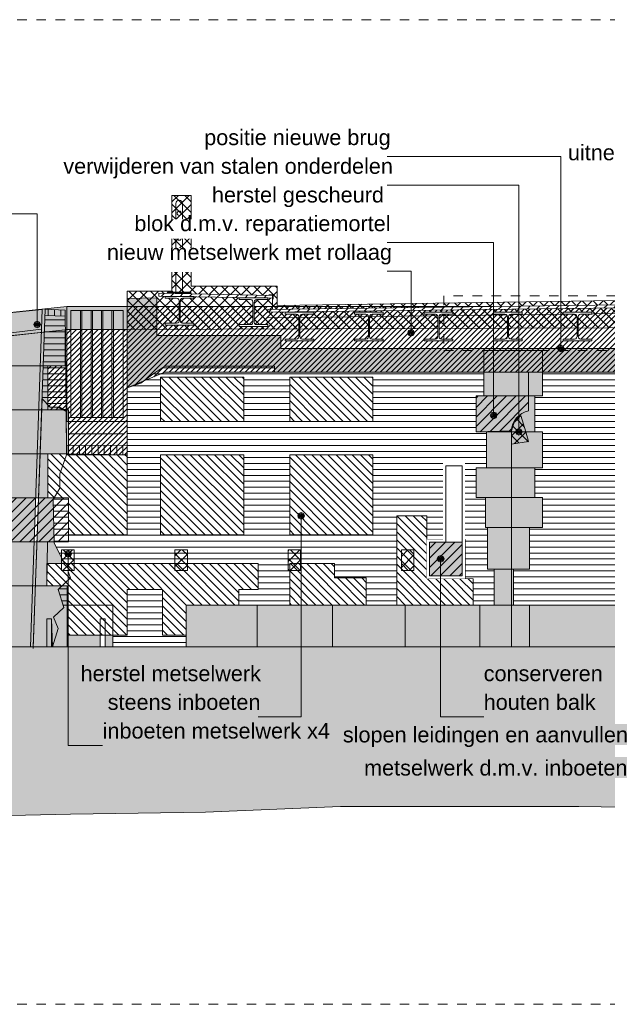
# Model space of a CAD drawing. Extents: x -251883 to 250656, y 0 to 909157.
# Tile 40 of 70: x -8424 to -2279, y 529529 to 539829. Entities that reach past the tile are written whole.
import ezdxf

# ---------------------------------------------------------------- set-up
doc = ezdxf.new("R2010")
doc.units = 0
doc.header["$MEASUREMENT"] = 0
doc.linetypes.add('DASHED', pattern=[200, 100, -100])
for name, color, linetype in [('A-0019-AFDEKVLAK', 1, 'Continuous'), ('A-0070-SYMBOOL', 8, 'Continuous'), ('A-0250-PROFIEL', 1, 'Continuous')]:
    doc.layers.add(name, color=color, linetype=linetype)
pattern_1 = [(90, (0, 0), (-65, 4e-15), [])]
pattern_2 = [(180, (0, 0), (-8e-15, -62.5), [])]
pattern_3 = [(45, (0, 0), (-49.497475, 49.497475), [])]
pattern_4 = [(135, (0, 0), (-56.568542, -56.568542), []), (45, (0, 0), (-56.568542, 56.568542), [])]
pattern_5 = [(135, (0, 0), (-42.426407, -42.426407), [])]
pattern_6 = [(315, (0, 0), (56.568542, 56.568542), []), (225, (0, 0), (56.568542, -56.568542), [])]
pattern_7 = [(225, (0, 0), (49.497475, -49.497475), [])]

# ---------------------------------------------------------------- blocks, each defined once
blk = doc.blocks.new('M-MAATREGELEN_466')
at = {"linetype": 'Continuous', "lineweight": 5}
h = blk.add_hatch(dxfattribs=at)
h.set_pattern_fill('@AV103', color=213, style=0, pattern_type=0)
h.set_pattern_definition(pattern_4)
h.paths.add_polyline_path([(147031, -3253), (147031, -2850), (147500, -2850), (147500, -1850), (147700, -1850), (147700, -2800), (148600, -2800), (148600, -3000), (152150, -2950), (152148, -2831), (153350, -2800), (153350, -2900), (156996, -2950), (156996, -2850), (158000, -2808), (158000, -1900), (158200, -1900), (158200, -2800), (158650, -2800), (158750, -2899), (159897, -2899), (159902, -2551), (160248, -2549), (160191, -3113), (160095, -3135), (160092, -3206)], flags=0)
for color, points in [(254, [(147031, -2929), (147342, -2919), (147342, -3313), (148640, -3313), (148640, -3452), (150760, -3452), (150760, -3698), (148574, -3698), (148574, -3635), (147426, -3635), (147299, -3719), (147176, -3813), (147031, -3863)]), (254, [(150760, -3452), (157057, -3452), (157057, -3363), (158309, -3363), (158309, -2891), (158561, -2891), (158563, -2959), (158563, -3698), (157172, -3698), (150760, -3698)]), (254, [(146020, -6572), (145826, -6572), (145476, -5713), (145476, -5472), (145476, -5043), (145376, -4963), (145276, -4552), (145126, -4552), (144926, -4923), (144676, -5042), (144126, -5042), (143926, -4973), (143540, -4821), (143456, -4313), (143376, -4313), (143326, -3963), (143076, -3999), (143043, -3763), (142976, -4613), (142976, -5012), (142950, -5431), (142890, -5541), (142773, -6081), (142676, -6213), (142490, -6015), (142402, -5991), (141926, -5863), (141576, -5863), (140426, -5972), (139876, -6287), (139712, -6321), (139628, -6237), (139778, -6087), (139647, -5956), (139893, -5956), (139893, -5472), (139530, -5472), (139530, -5012), (139893, -5012), (139893, -4552), (138170, -4552), (137940, -5012), (136410, -5012), (136410, -4552), (134070, -4531), (135616, -4407), (136512, -4339), (136668, -4321), (139893, -3965), (145149, -3389), (145149, -3145), (146144, -3043), (146137, -3248)]), (254, [(145149, -3145), (146402, -3013), (147031, -3013), (147031, -3253), (146414, -3253), (145149, -3389)]), (254, [(145651, -3334), (146384, -3256), (146384, -3632), (145651, -3632)]), (254, [(151375, -3472), (151375, -3947), (150760, -3947), (150760, -3472)]), (254, [(145436, -3632), (146202, -3632), (146202, -4092), (145436, -4092)]), (8, [(147650, -6572), (147650, -6134), (150870, -6134), (150870, -5759), (150800, -5759), (150800, -5322), (150780, -5322), (150780, -5010), (150680, -5010), (150680, -4698), (150790, -4698), (150790, -4322), (150680, -4322), (150680, -3947), (150760, -3947), (150760, -3698), (151375, -3698), (151375, -3947), (151295, -3947), (151295, -4322), (151375, -4322), (151375, -4698), (151295, -4698), (151295, -5010), (151375, -5010), (151375, -5322), (151240, -5322), (151240, -5759), (151071, -5759), (151071, -6134), (153130, -6134), (153130, -6509), (154589, -6509), (154589, -5885), (154469, -5885), (154469, -5387), (154589, -5387), (154589, -4822), (154469, -4822), (154469, -4447), (154589, -4447), (154589, -3884), (154589, -3698), (155009, -3698), (155009, -3884), (155179, -3884), (155179, -4447), (155019, -4447), (155019, -4822), (155179, -4822), (155179, -5387), (155009, -5387), (155009, -5885), (155179, -5885), (155179, -6509), (155009, -6509), (155009, -6572)]), (254, [(146142, -3978), (146226, -4063), (146302, -4063), (146394, -4109), (146398, -4562), (146326, -4763), (146326, -4913), (146258, -5029), (146267, -5482), (146412, -5772), (146440, -5850), (146310, -5972), (146370, -6160), (146260, -6260), (146310, -6380), (146250, -6572), (146240, -6280), (146190, -6280), (146190, -6572), (146050, -6572)]), (8, [(146800, -6572), (146800, -6280), (146750, -6280), (146750, -6572), (146250, -6572), (146310, -6380), (146260, -6260), (146370, -6160), (146362, -6134), (146880, -6134), (146880, -6572)]), (111, [(127082, -6572), (181582, -6572), (181582, -9179), (180447, -9202), (179741, -9212), (179035, -9262), (178330, -9262), (176543, -8652), (175728, -8513), (175132, -8422), (174426, -8232), (173720, -8162), (173015, -8182), (171228, -8512), (170522, -8572), (169817, -8572), (169111, -8542), (168405, -8502), (167700, -8462), (165913, -8442), (164502, -8452), (163796, -8482), (163090, -8482), (161679, -8512), (159892, -8362), (158481, -8332), (157775, -8322), (157070, -8302), (155658, -8292), (153871, -8262), (153166, -8262), (152460, -8252), (151754, -8242), (151049, -8242), (149262, -8242), (147851, -8302), (147145, -8312), (146439, -8322), (145028, -8352), (142426, -8498), (141830, -8462), (141124, -8552), (137926, -8752), (136515, -8792), (135809, -8852), (133692, -9022), (131200, -8852), (130494, -8792), (127479, -8485), (127082, -8464)])]:
    blk.add_hatch(color=color, dxfattribs=at).paths.add_polyline_path(points, flags=0)
h = blk.add_hatch(dxfattribs=at)
h.set_pattern_fill('@AVMWV', color=8, style=0, pattern_type=0)
h.set_pattern_definition(pattern_1)
h.paths.add_polyline_path([(146172, -3104), (146385, -3113), (146384, -3049), (146175, -3040)], flags=0)
h = blk.add_hatch(dxfattribs=at)
h.set_pattern_fill('@AVMWH2', color=251, style=0, pattern_type=0)
h.set_pattern_definition([(0, (0, 0), (0, 62.5), [])])
h.paths.add_polyline_path([(146394, -4109), (146385, -3113), (146172, -3113), (146142, -3978), (146226, -4063), (146326, -4063)], flags=0)
h = blk.add_hatch(dxfattribs=at)
h.set_pattern_fill('@AVMWH2', color=251, style=0, pattern_type=0)
h.set_pattern_definition(pattern_2)
h.paths.add_polyline_path([(146880, -6572), (146880, -6134), (146362, -6134), (146310, -5972), (146412, -5772), (146267, -5482), (146258, -5029), (146326, -4913), (146326, -4763), (146398, -4562), (147031, -4562), (147031, -3863), (147176, -3813), (147299, -3719), (147426, -3635), (148574, -3635), (148574, -3698), (150760, -3698), (150760, -3947), (150680, -3947), (150680, -4322), (150790, -4322), (150790, -4698), (150680, -4698), (150680, -5010), (150780, -5010), (150780, -5322), (150800, -5322), (150800, -5759), (150870, -5759), (150870, -6134), (147650, -6134), (147650, -6572)], flags=0)
h = blk.add_hatch(dxfattribs=at)
h.set_pattern_fill('@AVMWH2', color=251, style=0, pattern_type=0)
h.set_pattern_definition(pattern_2)
h.paths.add_polyline_path([(154589, -6509), (153130, -6509), (153130, -6134), (151071, -6134), (151071, -5759), (151240, -5759), (151240, -5322), (151375, -5322), (151375, -5010), (151295, -5010), (151295, -4698), (151375, -4698), (151375, -4322), (151295, -4322), (151295, -3947), (151375, -3947), (151375, -3698), (154589, -3698), (154589, -3884), (154589, -4447), (154469, -4447), (154469, -4822), (154589, -4822), (154589, -5387), (154469, -5387), (154469, -5885), (154589, -5885)], flags=0)
h = blk.add_hatch(dxfattribs=at)
h.set_pattern_fill('@AV093', color=154, style=0, pattern_type=0)
h.set_pattern_definition(pattern_3)
h.paths.add_polyline_path([(150680, -4322), (151050, -4312, -0.338091), (151230, -4102), (151230, -3947), (150680, -3947)], flags=0)
h = blk.add_hatch(dxfattribs=at)
h.set_pattern_fill('@AV103', color=213, style=0, pattern_type=0)
h.set_pattern_definition(pattern_4)
h.paths.add_polyline_path([(151150, -4150), (151200, -4322), (151230, -4425), (151050, -4450), (151050, -4312), (151087, -4200)], flags=0)
h = blk.add_hatch(dxfattribs=at)
h.set_pattern_fill('@AVMWV', color=8, style=0, pattern_type=0)
h.set_pattern_definition(pattern_1)
h.paths.add_polyline_path([(146398, -4562), (147031, -4562), (147031, -4464), (146398, -4462)], flags=0)
at = {"color": 7, "linetype": 'DASHED', "lineweight": 0}
blk.add_lwpolyline([(127082, -10311), (127082, -11), (181582, -11), (181582, -10311)], close=True, dxfattribs=at)
at = {"color": 8, "linetype": 'Continuous', "lineweight": 5}
for points in [[(160092, -3206), (147031, -3253), (147031, -2850), (147500, -2850), (147500, -1850), (147700, -1850), (147700, -2800), (148600, -2800), (148600, -3000), (152150, -2950)], [(147342, -2919), (147031, -2929)], [(147031, -4464), (147031, -2929), (147031, -4464)], [(147342, -2919), (147342, -3313), (148640, -3313), (148640, -3452), (150760, -3452)], [(128036, -4605), (128093, -4605), (132712, -4384), (136489, -4097), (141776, -3513), (145220, -3136), (146144, -3043)], [(145149, -3145), (146402, -3013), (147031, -3013)], [(146175, -3040), (146384, -3049)], [(146398, -4462), (146384, -3049), (146398, -4462)], [(146544, -3053), (146544, -4173)], [(146559, -3053), (146559, -4173)], [(146654, -3053), (146654, -4173)], [(146668, -3053), (146668, -4173)], [(146763, -3053), (146763, -4173)], [(146778, -3053), (146778, -4173)], [(146873, -3053), (146873, -4173)], [(146888, -3053), (146888, -4173)], [(146385, -3113), (146172, -3104)], [(145174, -3384), (146414, -3253), (147031, -3253)], [(145176, -3363), (146137, -3248)], [(155009, -6572), (147650, -6572), (147650, -6134), (150870, -6134), (150870, -5759), (150800, -5759), (150800, -5322), (150780, -5322), (150780, -5010), (150680, -5010), (150680, -4698), (150790, -4698), (150790, -4322), (150680, -4322), (150680, -3947), (150760, -3947), (150760, -3698), (151375, -3698), (151375, -3947), (151295, -3947), (151295, -4322), (151375, -4322), (151375, -4698), (151295, -4698), (151295, -5010), (151375, -5010), (151375, -5322), (151240, -5322), (151240, -5759), (151071, -5759), (151071, -6134), (153130, -6134)], [(150760, -3698), (157172, -3698), (157172, -3698), (158563, -3698)], [(151375, -3698), (151375, -3947), (151295, -3947), (151295, -4322), (151375, -4322), (151375, -4698), (151295, -4698), (151295, -5010), (151375, -5010), (151375, -5322), (151240, -5322), (151240, -5759), (151071, -5759), (151071, -6134), (153130, -6134), (153130, -6509), (154589, -6509)], [(146394, -4109), (146326, -4063), (146226, -4063), (146142, -3978)], [(151295, -3947), (150760, -3947)], [(151295, -4322), (150790, -4322)], [(146422, -4342), (147005, -4344)], [(147031, -4464), (146398, -4462)], [(151295, -4698), (150790, -4698)], [(151295, -5010), (150780, -5010)], [(151240, -5322), (150780, -5322)], [(151071, -5759), (150870, -5759)], [(150720, -6134), (150720, -6572)], [(151071, -6134), (150870, -6134)], [(151240, -6134), (151240, -6572)]]:
    blk.add_lwpolyline(points, dxfattribs=at)
for points in [[(147454, -2862), (147699, -2862), (147699, -2872), (147454, -2872)], [(145149, -3389), (146414, -3253), (147031, -3253), (147031, -3013), (146402, -3013), (145149, -3145)], [(146402, -4213), (147031, -4213), (147031, -3013), (146402, -3013)], [(146442, -4173), (146991, -4173), (146991, -3053), (146442, -3053)], [(145651, -3632), (146384, -3632), (146384, -3256), (145651, -3334)], [(150760, -3472), (150760, -3947), (151375, -3947), (151375, -3472)], [(145436, -3632), (146202, -3632), (146202, -4092), (145436, -4092)], [(151150, -4150), (151200, -4322), (151230, -4425), (151050, -4450), (151050, -4312), (151087, -4200)], [(146880, -6572), (146880, -6134), (146362, -6134), (146370, -6160), (146260, -6260), (146310, -6380), (146250, -6572), (146750, -6572), (146750, -6280), (146800, -6280), (146800, -6572)]]:
    blk.add_lwpolyline(points, close=True, dxfattribs=at)
at = {"color": 254, "linetype": 'Continuous', "lineweight": 5}
for points in [[(147031, -3863), (147176, -3813), (147299, -3719), (147426, -3635), (148574, -3635), (148574, -3698), (150760, -3698), (150760, -3452), (148640, -3452), (148640, -3313), (147342, -3313), (147342, -2919), (147031, -2929)], [(150760, -3452), (157057, -3452), (157057, -3363), (158309, -3363), (158309, -2891), (158561, -2891), (158563, -2959), (158563, -3698), (157172, -3698), (157172, -3698), (150760, -3698)], [(146142, -3978), (146226, -4063), (146302, -4063), (146394, -4109), (146398, -4562), (146326, -4763), (146326, -4913), (146258, -5029), (146267, -5482), (146412, -5772), (146440, -5850), (146310, -5972), (146370, -6160), (146260, -6260), (146310, -6380), (146250, -6572), (146240, -6280), (146190, -6280), (146190, -6572), (146050, -6572)]]:
    blk.add_lwpolyline(points, close=True, dxfattribs=at)
blk.add_lwpolyline([(145149, -3145), (146144, -3043), (146137, -3248), (146020, -6572), (145826, -6572)], dxfattribs=at)
at = {"color": 8, "linetype": 'Continuous', "lineweight": 5}
blk.add_lwpolyline([(151050, -6573), (151050, -4312, -0.338039), (151230, -4102), (151230, -3698)], format="xyb", dxfattribs=at)
at = {"color": 154, "linetype": 'Continuous', "lineweight": 5}
blk.add_lwpolyline([(150680, -4322), (151050, -4312, -0.338091), (151230, -4102), (151230, -3947), (150680, -3947)], format="xyb", close=True, dxfattribs=at)
at = {"color": 111, "linetype": 'Continuous', "lineweight": 5}
for points in [[(127082, -6572), (181582, -6572)], [(163090, -8482), (161679, -8512), (159892, -8362), (158481, -8332), (157775, -8322), (157070, -8302), (155658, -8292), (153871, -8262), (153166, -8262), (152460, -8252), (151754, -8242), (151049, -8242), (149262, -8242), (147851, -8302), (147145, -8312), (146439, -8322), (145028, -8352)]]:
    blk.add_lwpolyline(points, dxfattribs=at)
at = {"color": 251, "linetype": 'Continuous', "lineweight": 5}
blk.add_lwpolyline([(181582, -6572), (127082, -6572)], dxfattribs=at)
at = {"color": 11, "linetype": 'Continuous', "lineweight": 13}
blk.add_lwpolyline([(145028, -8352), (146439, -8322), (147145, -8312), (147851, -8302), (149262, -8242), (151049, -8242), (151754, -8242), (152460, -8252), (153166, -8262), (153871, -8262), (155658, -8292), (157070, -8302), (157775, -8322), (158481, -8332), (159892, -8362), (161679, -8512), (163090, -8482)], dxfattribs=at)
at = {"layer": 'A-0070-SYMBOOL', "color": 8, "linetype": 'Continuous', "lineweight": 5}
blk.add_lwpolyline([(146092, -3200), (146092, -2042), (145555, -2042)], dxfattribs=at)
for points in [[(146057, -3200), (146067, -3225), (146092, -3235), (146116, -3225), (146127, -3200), (146116, -3175), (146092, -3165), (146067, -3175)], [(146067, -3200), (146074, -3218), (146092, -3225), (146109, -3218), (146117, -3200), (146109, -3182), (146092, -3175), (146074, -3182)], [(146077, -3200), (146081, -3211), (146092, -3215), (146102, -3211), (146107, -3200), (146102, -3189), (146092, -3185), (146081, -3189)], [(146087, -3200), (146088, -3204), (146092, -3205), (146095, -3204), (146097, -3200), (146095, -3196), (146092, -3195), (146088, -3196)], [(149965, -3288), (149975, -3312), (150000, -3323), (150025, -3312), (150035, -3288), (150025, -3263), (150000, -3253), (149975, -3263)], [(149975, -3288), (149982, -3305), (150000, -3313), (150018, -3305), (150025, -3288), (150018, -3270), (150000, -3263), (149982, -3270)], [(149985, -3288), (149989, -3298), (150000, -3303), (150011, -3298), (150015, -3288), (150011, -3277), (150000, -3273), (149989, -3277)], [(149995, -3288), (149996, -3291), (150000, -3293), (150004, -3291), (150005, -3288), (150004, -3284), (150000, -3283), (149996, -3284)], [(151542, -3452), (151550, -3469), (151567, -3477), (151585, -3469), (151592, -3452), (151585, -3434), (151567, -3427), (151550, -3434)], [(151552, -3452), (151557, -3462), (151567, -3467), (151578, -3462), (151582, -3452), (151578, -3441), (151567, -3437), (151557, -3441)], [(151562, -3452), (151564, -3455), (151567, -3457), (151571, -3455), (151572, -3452), (151571, -3448), (151567, -3447), (151564, -3448)], [(150829, -4150), (150840, -4175), (150864, -4185), (150889, -4175), (150899, -4150), (150889, -4125), (150864, -4115), (150840, -4125)], [(150839, -4150), (150847, -4168), (150864, -4175), (150882, -4168), (150889, -4150), (150882, -4132), (150864, -4125), (150847, -4132)], [(150849, -4150), (150854, -4161), (150864, -4165), (150875, -4161), (150879, -4150), (150875, -4139), (150864, -4135), (150854, -4139)], [(150859, -4150), (150861, -4154), (150864, -4155), (150868, -4154), (150869, -4150), (150868, -4146), (150864, -4145), (150861, -4146)], [(151092, -4322), (151102, -4346), (151127, -4357), (151152, -4346), (151162, -4322), (151152, -4297), (151127, -4287), (151102, -4297)], [(151102, -4322), (151109, -4339), (151127, -4347), (151145, -4339), (151152, -4322), (151145, -4304), (151127, -4297), (151109, -4304)], [(151112, -4322), (151117, -4332), (151127, -4337), (151138, -4332), (151142, -4322), (151138, -4311), (151127, -4307), (151117, -4311)], [(151122, -4322), (151124, -4325), (151127, -4327), (151131, -4325), (151132, -4322), (151131, -4318), (151127, -4317), (151124, -4318)], [(146450, -5600), (146439, -5625), (146415, -5635), (146390, -5625), (146380, -5600), (146390, -5575), (146415, -5565), (146439, -5575)], [(146440, -5600), (146432, -5618), (146415, -5625), (146397, -5618), (146390, -5600), (146397, -5582), (146415, -5575), (146432, -5582)], [(146430, -5600), (146425, -5611), (146415, -5615), (146404, -5611), (146400, -5600), (146404, -5589), (146415, -5585), (146425, -5589)], [(146420, -5600), (146418, -5604), (146415, -5605), (146411, -5604), (146410, -5600), (146411, -5596), (146415, -5595), (146418, -5596)]]:
    blk.add_lwpolyline(points, close=True, dxfattribs=at)
at = {"layer": 'A-0070-SYMBOOL', "color": 7, "linetype": 'Continuous', "char_height": 162, "attachment_point": 7, "line_spacing_factor": 0.933333}
for s, insert in [('{\\fArial|b0|i0|c12|p0;positie nieuwe brug}', (147837, -1372)), ('{\\fArial|b0|i0|c12|p0;uitnemen ijzeren onderdelen}', (151641, -1530)), ('{\\fArial|b0|i0|c12|p0;verwijderen van stalen onderdelen}', (146364, -1672)), ('{\\fArial|b0|i0|c12|p0;herstel gescheurd }', (147918, -1972)), ('{\\fArial|b0|i0|c12|p0;herstel metselwerk}', (146544, -6933)), ('{\\fArial|b0|i0|c12|p0;conserveren}', (150760, -6933)), ('{\\fArial|b0|i0|c12|p0;steens inboeten}', (146828, -7233)), ('{\\fArial|b0|i0|c12|p0;houten balk}', (150760, -7233)), ('{\\fArial|b0|i0|c12|p0;inboeten metselwerk x4}', (146775, -7533)), ('{\\fArial|b0|i0|c12|p0;slopen leidingen en aanvullen}', (149287, -7620)), ('{\\fArial|b0|i0|c12|p0; metselwerk d.m.v. inboeten}', (149446, -7920))]:
    blk.add_mtext(s, dxfattribs=dict(at, insert=insert))
at = {"linetype": 'Continuous'}
for points in [[(147381, -4214), (147381, -3750), (148250, -3750), (148250, -4214)], [(148731, -4214), (148731, -3750), (149600, -3750), (149600, -4214)], [(147031, -4562), (147031, -5400), (146417, -5400), (146417, -5012), (146202, -5012), (146202, -4552)], [(147381, -5400), (147381, -4564), (148250, -4564), (148250, -5400)], [(148731, -5400), (148731, -4564), (149600, -4564), (149600, -5400)], [(150300, -6134), (150300, -6134), (149850, -6136), (149850, -5200), (150165, -5200), (150165, -5857), (150650, -5859), (150650, -6134)], [(146192, -5700), (148400, -5700), (148400, -5972), (148200, -5972), (148200, -6134), (147650, -6134), (147650, -6450), (147400, -6450), (147400, -5972), (147031, -5972), (147031, -6450), (146403, -6450), (146403, -5932), (146190, -5932)], [(148731, -5700), (149200, -5700), (149200, -5850), (149531, -5850), (149531, -6134), (148731, -6134)]]:
    blk.add_wipeout(points, dxfattribs=at)
for points in [[(147576, -2013), (147568, -2015), (147560, -2019), (147556, -2027), (147554, -2035), (147556, -2044), (147560, -2051), (147568, -2056), (147576, -2058), (147585, -2056), (147592, -2051), (147597, -2044), (147599, -2035), (147597, -2027), (147592, -2019), (147585, -2015), (147576, -2013), (147576, -2013), (147585, -2015), (147592, -2019), (147597, -2027), (147599, -2035), (147597, -2044), (147592, -2051), (147585, -2056), (147576, -2058), (147568, -2056), (147560, -2051), (147556, -2044), (147554, -2035), (147556, -2027), (147560, -2019), (147568, -2015)], [(147576, -2273), (147568, -2275), (147560, -2279), (147556, -2287), (147554, -2295), (147556, -2304), (147560, -2311), (147568, -2316), (147576, -2318), (147585, -2316), (147592, -2311), (147597, -2304), (147599, -2295), (147597, -2287), (147592, -2279), (147585, -2275), (147576, -2273), (147576, -2273), (147585, -2275), (147592, -2279), (147597, -2287), (147599, -2295), (147597, -2304), (147592, -2311), (147585, -2316), (147576, -2318), (147568, -2316), (147560, -2311), (147556, -2304), (147554, -2295), (147556, -2287), (147560, -2279), (147568, -2275)], [(147576, -2533), (147568, -2535), (147560, -2539), (147556, -2547), (147554, -2555), (147556, -2564), (147560, -2571), (147568, -2576), (147576, -2578), (147585, -2576), (147592, -2571), (147597, -2564), (147599, -2555), (147597, -2547), (147592, -2539), (147585, -2535), (147576, -2533), (147576, -2533), (147585, -2535), (147592, -2539), (147597, -2547), (147599, -2555), (147597, -2564), (147592, -2571), (147585, -2576), (147576, -2578), (147568, -2576), (147560, -2571), (147556, -2564), (147554, -2555), (147556, -2547), (147560, -2539), (147568, -2535)]]:
    blk.add_wipeout(points, dxfattribs=at).dxf.layer = 'A-0250-PROFIEL'
at = {"linetype": 'Continuous', "lineweight": 5}
h = blk.add_hatch(dxfattribs=at)
h.set_pattern_fill('@AV106', color=231, style=0, pattern_type=0)
h.set_pattern_definition([(45, (0, 0), (-28.284271, 28.284271), [])])
h.paths.add_polyline_path([(147031, -3013), (147031, -3253), (146384, -3253), (146384, -3632), (146202, -3632), (146202, -4092), (146417, -4092), (146417, -4552), (147031, -4562), (147031, -3863), (147426, -3698), (154589, -3698), (154589, -3472), (155009, -3472), (155009, -3884), (158563, -3884), (158563, -3400), (160085, -3400), (160095, -3135), (160191, -3113), (160198, -3013)], flags=0)
h = blk.add_hatch(dxfattribs=at)
h.set_pattern_fill('@AV060m', color=1, style=0, pattern_type=0)
h.set_pattern_definition(pattern_5)
h.paths.add_polyline_path([(147381, -4214), (147381, -3750), (148250, -3750), (148250, -4214)], flags=0)
h = blk.add_hatch(dxfattribs=at)
h.set_pattern_fill('@AV060m', color=1, style=0, pattern_type=0)
h.set_pattern_definition(pattern_5)
h.paths.add_polyline_path([(148731, -4214), (148731, -3750), (149600, -3750), (149600, -4214)], flags=0)
for points in [[(145651, -4092), (146417, -4092), (146417, -4552), (145651, -4552)], [(145436, -4552), (146202, -4552), (146202, -5012), (145436, -5012)], [(145436, -5472), (146197, -5469), (146190, -5932), (145436, -5932)], [(145315, -5932), (145436, -5932), (146190, -5932), (146403, -5932), (146405, -6572), (145315, -6572)]]:
    blk.add_hatch(color=254, dxfattribs=at).paths.add_polyline_path(points, flags=0)
h = blk.add_hatch(dxfattribs=at)
h.set_pattern_fill('@AV060m', color=1, style=0, pattern_type=0)
h.set_pattern_definition(pattern_5)
h.paths.add_polyline_path([(147031, -4562), (147031, -5400), (146417, -5400), (146417, -5012), (146202, -5012), (146202, -4552)], flags=0)
h = blk.add_hatch(dxfattribs=at)
h.set_pattern_fill('@AV060m', color=1, style=0, pattern_type=0)
h.set_pattern_definition(pattern_5)
h.paths.add_polyline_path([(147381, -5400), (147381, -4564), (148250, -4564), (148250, -5400)], flags=0)
h = blk.add_hatch(dxfattribs=at)
h.set_pattern_fill('@AV060m', color=1, style=0, pattern_type=0)
h.set_pattern_definition(pattern_5)
h.paths.add_polyline_path([(148731, -5400), (148731, -4564), (149600, -4564), (149600, -5400)], flags=0)
h = blk.add_hatch(dxfattribs=at)
h.set_pattern_fill('@AV093', color=154, style=0, pattern_type=0)
h.set_pattern_definition(pattern_3)
h.paths.add_polyline_path([(145651, -5012), (146417, -5012), (146417, -5472), (145651, -5472)], flags=0)
h = blk.add_hatch(dxfattribs=at)
h.set_pattern_fill('@AV060m', color=1, style=0, pattern_type=0)
h.set_pattern_definition(pattern_5)
h.paths.add_polyline_path([(150300, -6134), (149850, -6136), (149850, -5200), (150165, -5200), (150165, -5857), (150650, -5859), (150650, -6134)], flags=0)
h = blk.add_hatch(dxfattribs=at)
h.set_pattern_fill('@AV065', color=51, style=0, pattern_type=0)
h.set_pattern_definition([(225, (0, 0), (42.426407, -42.426407), []), (315, (0, 0), (42.426407, 42.426407), [])])
h.paths.add_polyline_path([(150565, -5858), (150165, -5858), (150165, -5448), (150565, -5448)], flags=0)
h = blk.add_hatch(dxfattribs=at)
h.set_pattern_fill('@AV103', color=213, style=0, pattern_type=0)
h.set_pattern_definition(pattern_6)
h.paths.add_polyline_path([(146476, -5772), (146476, -5558), (146346, -5558), (146346, -5772)], flags=0)
h = blk.add_hatch(dxfattribs=at)
h.set_pattern_fill('@AV103', color=213, style=0, pattern_type=0)
h.set_pattern_definition(pattern_6)
h.paths.add_polyline_path([(147661, -5772), (147661, -5558), (147531, -5558), (147531, -5772)], flags=0)
h = blk.add_hatch(dxfattribs=at)
h.set_pattern_fill('@AV103', color=213, style=0, pattern_type=0)
h.set_pattern_definition(pattern_6)
h.paths.add_polyline_path([(148845, -5772), (148845, -5558), (148715, -5558), (148715, -5772)], flags=0)
h = blk.add_hatch(dxfattribs=at)
h.set_pattern_fill('@AV103', color=213, style=0, pattern_type=0)
h.set_pattern_definition(pattern_6)
h.paths.add_polyline_path([(150029, -5772), (150029, -5558), (149899, -5558), (149899, -5772)], flags=0)
h = blk.add_hatch(dxfattribs=at)
h.set_pattern_fill('@AV060m', color=1, style=0, pattern_type=0)
h.set_pattern_definition(pattern_5)
h.paths.add_polyline_path([(146192, -5700), (148400, -5700), (148400, -5972), (148200, -5972), (148200, -6134), (147650, -6134), (147650, -6450), (147400, -6450), (147400, -5972), (147031, -5972), (147031, -6450), (146403, -6450), (146403, -5932), (146190, -5932)], flags=0)
h = blk.add_hatch(dxfattribs=at)
h.set_pattern_fill('@AV060m', color=1, style=0, pattern_type=0)
h.set_pattern_definition(pattern_5)
h.paths.add_polyline_path([(148731, -5700), (149200, -5700), (149200, -5850), (149531, -5850), (149531, -6134), (148731, -6134)], flags=0)
at = {"color": 8, "linetype": 'Continuous', "lineweight": 5}
blk.add_lwpolyline([(147541, -2862), (147541, -1933, -1), (147611, -1933), (147611, -2862)], format="xyb", dxfattribs=at)
for points in [[(146175, -3040), (146050, -6590)], [(147031, -3863), (147176, -3813), (147299, -3719), (147426, -3635), (148574, -3635), (148574, -3698), (150760, -3698)], [(146398, -4462), (146398, -4562), (147031, -4562), (147031, -4464)], [(146398, -4562), (146326, -4763), (146326, -4913), (146258, -5029)], [(146412, -5772), (146440, -5850), (146310, -5972), (146370, -6160), (146260, -6260), (146310, -6380), (146250, -6572)], [(146362, -6134), (146880, -6134), (146880, -6572)], [(148390, -6134), (148390, -6572)], [(149180, -6134), (149180, -6572)], [(149940, -6134), (149940, -6572)], [(146190, -6572), (146190, -6280), (146240, -6280), (146240, -6572)], [(146750, -6572), (146750, -6280), (146800, -6280), (146800, -6572)]]:
    blk.add_lwpolyline(points, dxfattribs=at)
for points in [[(147031, -3013), (147031, -3253), (146384, -3253), (146384, -3632), (146202, -3632), (146202, -4092), (146417, -4092), (146417, -4552), (147031, -4562), (147031, -3863), (147426, -3698), (154589, -3698), (154589, -3472), (155009, -3472), (155009, -3884), (158563, -3884), (158563, -3400), (160085, -3400), (160095, -3135), (160191, -3113), (160198, -3013)], [(145651, -4092), (146417, -4092), (146417, -4552), (145651, -4552)], [(145436, -4552), (146202, -4552), (146202, -5012), (145436, -5012)], [(145436, -5472), (146197, -5469), (146190, -5932), (145436, -5932)], [(146476, -5772), (146476, -5558), (146346, -5558), (146346, -5772)], [(147661, -5772), (147661, -5558), (147531, -5558), (147531, -5772)], [(148845, -5772), (148845, -5558), (148715, -5558), (148715, -5772)], [(150029, -5772), (150029, -5558), (149899, -5558), (149899, -5772)], [(145315, -5932), (145436, -5932), (146190, -5932), (146403, -5932), (146405, -6572), (145315, -6572)]]:
    blk.add_lwpolyline(points, close=True, dxfattribs=at)
at = {"color": 1, "linetype": 'Continuous', "lineweight": 5}
for points in [[(147381, -4214), (147381, -3750), (148250, -3750), (148250, -4214)], [(148731, -4214), (148731, -3750), (149600, -3750), (149600, -4214)], [(147031, -4562), (147031, -5400), (146417, -5400), (146417, -5012), (146202, -5012), (146202, -4552)], [(147381, -5400), (147381, -4564), (148250, -4564), (148250, -5400)], [(148731, -5400), (148731, -4564), (149600, -4564), (149600, -5400)], [(150650, -6134), (150650, -5859), (150165, -5857), (150165, -5200), (149850, -5200), (149850, -6136), (150300, -6134), (150300, -6134)], [(146192, -5700), (148400, -5700), (148400, -5972), (148200, -5972), (148200, -6134), (147650, -6134), (147650, -6450), (147400, -6450), (147400, -5972), (147031, -5972), (147031, -6450), (146403, -6450), (146403, -5932), (146190, -5932)], [(148731, -5700), (149200, -5700), (149200, -5850), (149531, -5850), (149531, -6134), (148731, -6134)]]:
    blk.add_lwpolyline(points, close=True, dxfattribs=at)
at = {"color": 154, "linetype": 'Continuous', "lineweight": 5}
blk.add_lwpolyline([(145651, -5012), (146417, -5012), (146417, -5472), (145651, -5472)], close=True, dxfattribs=at)
at = {"color": 2, "linetype": 'Continuous', "lineweight": 5}
blk.add_lwpolyline([(150565, -5858), (150165, -5858), (150165, -5448), (150565, -5448)], close=True, dxfattribs=at)
at = {"layer": 'A-0070-SYMBOOL', "color": 8, "linetype": 'Continuous', "lineweight": 5}
for points in [[(148850, -5200), (148850, -7303), (148400, -7303)], [(146415, -5600), (146415, -7603), (146775, -7603)]]:
    blk.add_lwpolyline(points, dxfattribs=at)
for points in [[(148815, -5200), (148825, -5225), (148850, -5235), (148875, -5225), (148885, -5200), (148875, -5175), (148850, -5165), (148825, -5175)], [(148825, -5200), (148832, -5218), (148850, -5225), (148868, -5218), (148875, -5200), (148868, -5182), (148850, -5175), (148832, -5182)], [(148835, -5200), (148839, -5211), (148850, -5215), (148861, -5211), (148865, -5200), (148861, -5189), (148850, -5185), (148839, -5189)], [(148845, -5200), (148846, -5204), (148850, -5205), (148854, -5204), (148855, -5200), (148854, -5196), (148850, -5195), (148846, -5196)]]:
    blk.add_lwpolyline(points, close=True, dxfattribs=at)
at = {"layer": 'A-0250-PROFIEL', "color": 251, "linetype": 'Continuous', "lineweight": 5}
for points in [[(147576, -2013, 1), (147576, -2058, 1), (147576, -2013), (147576, -2013, 1), (147576, -2058, 1), (147576, -2013)], [(147576, -2013, 1), (147576, -2058, 1), (147576, -2013), (147576, -2013, 1), (147576, -2058, 1), (147576, -2013)], [(147576, -2273, 1), (147576, -2318, 1), (147576, -2273), (147576, -2273, 1), (147576, -2318, 1), (147576, -2273)], [(147576, -2273, 1), (147576, -2318, 1), (147576, -2273), (147576, -2273, 1), (147576, -2318, 1), (147576, -2273)], [(147576, -2533, 1), (147576, -2578, 1), (147576, -2533), (147576, -2533, 1), (147576, -2578, 1), (147576, -2533)], [(147576, -2533, 1), (147576, -2578, 1), (147576, -2533), (147576, -2533, 1), (147576, -2578, 1), (147576, -2533)]]:
    blk.add_lwpolyline(points, format="xyb", close=True, dxfattribs=at)
for points in [[(147576, -2013), (147576, -2013), (147576, -2013), (147576, -2013)], [(147576, -2013), (147576, -2013), (147576, -2013), (147576, -2013)], [(147576, -2273), (147576, -2273), (147576, -2273), (147576, -2273)], [(147576, -2273), (147576, -2273), (147576, -2273), (147576, -2273)], [(147576, -2533), (147576, -2533), (147576, -2533), (147576, -2533)], [(147576, -2533), (147576, -2533), (147576, -2533), (147576, -2533)]]:
    blk.add_lwpolyline(points, close=True, dxfattribs=at)
at = {"linetype": 'Continuous'}
for points in [[(147364, -2872), (148553, -2895), (148553, -2925), (147364, -2902)], [(152188, -2994), (152189, -3024), (148503, -3071), (148503, -3041)]]:
    blk.add_wipeout(points, dxfattribs=at)
for points in [[(147750, -2100), (147750, -2300), (147400, -2300), (147400, -2100)], [(147750, -2400), (147750, -2650), (147400, -2650), (147400, -2400)], [(150565, -4648), (150565, -5858), (150165, -5858), (150165, -5448), (150335, -5448), (150335, -4648)]]:
    blk.add_wipeout(points, dxfattribs=at).dxf.layer = 'A-0019-AFDEKVLAK'
at = {"layer": 'A-0070-SYMBOOL', "color": 7, "linetype": 'Continuous', "char_height": 162, "attachment_point": 7, "line_spacing_factor": 0.933333}
for s, insert in [('{\\fArial|b0|i0|c12|p0;blok d.m.v. reparatiemortel}', (147107, -2272)), ('{\\fArial|b0|i0|c12|p0;nieuw metselwerk met rollaag}', (146820, -2572))]:
    blk.add_mtext(s, dxfattribs=dict(at, insert=insert))
at = {"linetype": 'Continuous'}
for points in [[(147364, -2872), (148553, -2895), (148553, -2925), (147364, -2902)], [(152188, -2994), (152189, -3024), (148503, -3071), (148503, -3041)], [(150535, -5828), (150195, -5828), (150195, -5478), (150535, -5478)]]:
    blk.add_wipeout(points, dxfattribs=at)
at = {"linetype": 'Continuous', "lineweight": 5}
h = blk.add_hatch(dxfattribs=at)
h.set_pattern_fill('^HT0-001', color=8, style=0, pattern_type=0)
h.set_pattern_definition(pattern_3)
h.paths.add_polyline_path([(147364, -2872), (148553, -2895), (148553, -2925), (147364, -2902)], flags=0)
h = blk.add_hatch(dxfattribs=at)
h.set_pattern_fill('^HT0-001', color=8, style=0, pattern_type=0)
h.set_pattern_definition(pattern_3)
h.paths.add_polyline_path([(152188, -2994), (152189, -3024), (148503, -3071), (148503, -3041)], flags=0)
blk.add_hatch(color=253, dxfattribs=at).paths.add_polyline_path([(150535, -5828), (150195, -5828), (150195, -5478), (150535, -5478)], flags=0)
blk.add_hatch(color=253, dxfattribs=at).paths.add_polyline_path([(150535, -5828), (150195, -5828), (150195, -5478), (150535, -5478)], flags=0)
h = blk.add_hatch(dxfattribs=at)
h.set_pattern_fill('^HT0B001', color=8, style=0, pattern_type=0)
h.set_pattern_definition(pattern_7)
h.paths.add_polyline_path([(150535, -5828), (150195, -5828), (150195, -5478), (150535, -5478)], flags=0)
h = blk.add_hatch(dxfattribs=at)
h.set_pattern_fill('^HT0B001', color=8, style=0, pattern_type=0)
h.set_pattern_definition(pattern_7)
h.paths.add_polyline_path([(150535, -5828), (150195, -5828), (150195, -5478), (150535, -5478)], flags=0)
at = {"color": 8, "linetype": 'Continuous', "lineweight": 5}
for points in [[(150760, -3698), (150760, -3947), (150680, -3947), (150680, -4322), (150790, -4322), (150790, -4698), (150680, -4698), (150680, -5010), (150780, -5010), (150780, -5322), (150800, -5322), (150800, -5759), (150870, -5759), (150870, -6134), (147650, -6134), (147650, -6572)], [(150535, -5478), (150535, -4678), (150365, -4678), (150365, -5478)]]:
    blk.add_lwpolyline(points, dxfattribs=at)
blk.add_lwpolyline([(150535, -5828), (150195, -5828), (150195, -5478), (150535, -5478)], close=True, dxfattribs=at)
at = {"layer": 'A-0070-SYMBOOL', "color": 8, "linetype": 'Continuous', "lineweight": 5}
for points in [[(150345, -5650), (150335, -5675), (150310, -5685), (150285, -5675), (150275, -5650), (150285, -5625), (150310, -5615), (150335, -5625)], [(150335, -5650), (150328, -5668), (150310, -5675), (150292, -5668), (150285, -5650), (150292, -5632), (150310, -5625), (150328, -5632)], [(150325, -5650), (150321, -5661), (150310, -5665), (150299, -5661), (150295, -5650), (150299, -5639), (150310, -5635), (150321, -5639)], [(150315, -5650), (150314, -5654), (150310, -5655), (150306, -5654), (150305, -5650), (150306, -5646), (150310, -5645), (150314, -5646)]]:
    blk.add_lwpolyline(points, close=True, dxfattribs=at)
blk.add_lwpolyline([(150310, -5650), (150310, -7303), (150760, -7303)], dxfattribs=at)
at = {"linetype": 'Continuous'}
for points in [[(147364, -2872), (148553, -2895), (148553, -2925), (147364, -2902)], [(152188, -2994), (152189, -3024), (148503, -3071), (148503, -3041)]]:
    blk.add_wipeout(points, dxfattribs=at)
at = {"linetype": 'Continuous', "lineweight": 5}
h = blk.add_hatch(dxfattribs=at)
h.set_pattern_fill('^HT0-001', color=8, style=0, pattern_type=0)
h.set_pattern_definition(pattern_3)
h.paths.add_polyline_path([(147364, -2872), (148553, -2895), (148553, -2925), (147364, -2902)], flags=0)
h = blk.add_hatch(dxfattribs=at)
h.set_pattern_fill('^HT0-001', color=8, style=0, pattern_type=0)
h.set_pattern_definition(pattern_3)
h.paths.add_polyline_path([(152188, -2994), (152189, -3024), (148503, -3071), (148503, -3041)], flags=0)
at = {"color": 8, "linetype": 'Continuous', "lineweight": 5}
for points in [[(147364, -2902), (148553, -2925), (148553, -2895), (147364, -2872)], [(148503, -3041), (148503, -3071), (152189, -3024), (152188, -2994)]]:
    blk.add_lwpolyline(points, close=True, dxfattribs=at)
at = {"color": 11, "linetype": 'Continuous', "lineweight": 9}
blk.add_lwpolyline([(148513, -2890), (148558, -2890), (148558, -2935)], dxfattribs=at)
at = {"color": 8, "linetype": 'Continuous', "lineweight": 5}
for points in [[(148553, -2925), (148553, -3041)], [(158309, -2891), (158309, -3363), (157057, -3363), (157057, -3452), (150760, -3452)]]:
    blk.add_lwpolyline(points, dxfattribs=at)
at = {"linetype": 'Continuous'}
for points in [[(147430, -2906), (147730, -2906), (147730, -2925), (147612, -2925), (147599, -2929), (147589, -2939), (147586, -2952), (147586, -3160), (147589, -3174), (147599, -3183), (147612, -3187), (147730, -3187), (147730, -3206), (147430, -3206), (147430, -3187), (147548, -3187), (147561, -3183), (147571, -3174), (147574, -3160), (147574, -2952), (147571, -2939), (147561, -2929), (147548, -2925), (147430, -2925)], [(148203, -2920), (148503, -2920), (148503, -2939), (148385, -2939), (148372, -2943), (148362, -2953), (148358, -2966), (148358, -3174), (148362, -3188), (148372, -3198), (148385, -3201), (148503, -3201), (148503, -3220), (148203, -3220), (148203, -3201), (148320, -3201), (148334, -3198), (148343, -3188), (148347, -3174), (148347, -2966), (148343, -2953), (148334, -2943), (148320, -2939), (148203, -2939)], [(148683, -3072), (148983, -3072), (148983, -3091), (148865, -3091), (148852, -3094), (148842, -3104), (148838, -3118), (148838, -3326), (148842, -3339), (148852, -3349), (148865, -3353), (148983, -3353), (148983, -3372), (148683, -3372), (148683, -3353), (148800, -3353), (148814, -3349), (148823, -3339), (148827, -3326), (148827, -3118), (148823, -3104), (148814, -3094), (148800, -3091), (148683, -3091)]]:
    blk.add_wipeout(points, dxfattribs=at).dxf.layer = 'A-0250-PROFIEL'
at = {"color": 8, "linetype": 'Continuous', "lineweight": 5}
blk.add_lwpolyline([(152190, -3084), (148504, -3131)], dxfattribs=at)
at = {"layer": 'A-0250-PROFIEL', "color": 251, "linetype": 'Continuous', "lineweight": 5}
for points in [[(147430, -2906), (147730, -2906), (147730, -2925), (147612, -2925), (147599, -2929), (147589, -2939), (147586, -2952), (147586, -3160), (147589, -3174), (147599, -3183), (147612, -3187), (147730, -3187), (147730, -3206), (147430, -3206), (147430, -3187), (147548, -3187), (147561, -3183), (147571, -3174), (147574, -3160), (147574, -2952), (147571, -2939), (147561, -2929), (147548, -2925), (147430, -2925)], [(148203, -2920), (148503, -2920), (148503, -2939), (148385, -2939), (148372, -2943), (148362, -2953), (148358, -2966), (148358, -3174), (148362, -3188), (148372, -3198), (148385, -3201), (148503, -3201), (148503, -3220), (148203, -3220), (148203, -3201), (148320, -3201), (148334, -3198), (148343, -3188), (148347, -3174), (148347, -2966), (148343, -2953), (148334, -2943), (148320, -2939), (148203, -2939)], [(148683, -3072), (148983, -3072), (148983, -3091), (148865, -3091), (148852, -3094), (148842, -3104), (148838, -3118), (148838, -3326), (148842, -3339), (148852, -3349), (148865, -3353), (148983, -3353), (148983, -3372), (148683, -3372), (148683, -3353), (148800, -3353), (148814, -3349), (148823, -3339), (148827, -3326), (148827, -3118), (148823, -3104), (148814, -3094), (148800, -3091), (148683, -3091)]]:
    blk.add_lwpolyline(points, close=True, dxfattribs=at)
at = {"linetype": 'Continuous'}
for points in [[(149410, -3072), (149710, -3072), (149710, -3091), (149592, -3091), (149579, -3094), (149569, -3104), (149565, -3118), (149565, -3326), (149569, -3339), (149579, -3349), (149592, -3353), (149710, -3353), (149710, -3372), (149410, -3372), (149410, -3353), (149527, -3353), (149541, -3349), (149551, -3339), (149554, -3326), (149554, -3118), (149551, -3104), (149541, -3094), (149527, -3091), (149410, -3091)], [(150137, -3072), (150437, -3072), (150437, -3091), (150320, -3091), (150306, -3094), (150296, -3104), (150293, -3118), (150293, -3326), (150296, -3339), (150306, -3349), (150320, -3353), (150437, -3353), (150437, -3372), (150137, -3372), (150137, -3353), (150255, -3353), (150268, -3349), (150278, -3339), (150282, -3326), (150282, -3118), (150278, -3104), (150268, -3094), (150255, -3091), (150137, -3091)], [(150864, -3072), (151164, -3072), (151164, -3091), (151047, -3091), (151033, -3094), (151024, -3104), (151020, -3118), (151020, -3326), (151024, -3339), (151033, -3349), (151047, -3353), (151164, -3353), (151164, -3372), (150864, -3372), (150864, -3353), (150982, -3353), (150995, -3349), (151005, -3339), (151009, -3326), (151009, -3118), (151005, -3104), (150995, -3094), (150982, -3091), (150864, -3091)], [(151592, -3072), (151892, -3072), (151892, -3091), (151774, -3091), (151761, -3094), (151751, -3104), (151747, -3118), (151747, -3326), (151751, -3339), (151761, -3349), (151774, -3353), (151892, -3353), (151892, -3372), (151592, -3372), (151592, -3353), (151709, -3353), (151723, -3349), (151732, -3339), (151736, -3326), (151736, -3118), (151732, -3104), (151723, -3094), (151709, -3091), (151592, -3091)]]:
    blk.add_wipeout(points, dxfattribs=at).dxf.layer = 'A-0250-PROFIEL'
at = {"color": 11, "linetype": 'DASHED', "lineweight": 9}
blk.add_lwpolyline([(150343, -2899), (150343, -3472), (155348, -3472), (155343, -2899)], close=True, dxfattribs=at)
at = {"layer": 'A-0070-SYMBOOL', "color": 8, "linetype": 'Continuous', "lineweight": 5}
for points in [[(151567, -3452), (151567, -1442), (149750, -1442)], [(151127, -4322), (151127, -1742), (149750, -1742)], [(150864, -4150), (150864, -2342), (149750, -2342)], [(150000, -3288), (150000, -2642), (149750, -2642)]]:
    blk.add_lwpolyline(points, dxfattribs=at)
blk.add_lwpolyline([(151532, -3452), (151542, -3476), (151567, -3487), (151592, -3476), (151602, -3452), (151592, -3427), (151567, -3417), (151542, -3427)], close=True, dxfattribs=at)
at = {"layer": 'A-0250-PROFIEL', "color": 251, "linetype": 'Continuous', "lineweight": 5}
for points in [[(149410, -3072), (149710, -3072), (149710, -3091), (149592, -3091), (149579, -3094), (149569, -3104), (149565, -3118), (149565, -3326), (149569, -3339), (149579, -3349), (149592, -3353), (149710, -3353), (149710, -3372), (149410, -3372), (149410, -3353), (149527, -3353), (149541, -3349), (149551, -3339), (149554, -3326), (149554, -3118), (149551, -3104), (149541, -3094), (149527, -3091), (149410, -3091)], [(150137, -3072), (150437, -3072), (150437, -3091), (150320, -3091), (150306, -3094), (150296, -3104), (150293, -3118), (150293, -3326), (150296, -3339), (150306, -3349), (150320, -3353), (150437, -3353), (150437, -3372), (150137, -3372), (150137, -3353), (150255, -3353), (150268, -3349), (150278, -3339), (150282, -3326), (150282, -3118), (150278, -3104), (150268, -3094), (150255, -3091), (150137, -3091)], [(150864, -3072), (151164, -3072), (151164, -3091), (151047, -3091), (151033, -3094), (151024, -3104), (151020, -3118), (151020, -3326), (151024, -3339), (151033, -3349), (151047, -3353), (151164, -3353), (151164, -3372), (150864, -3372), (150864, -3353), (150982, -3353), (150995, -3349), (151005, -3339), (151009, -3326), (151009, -3118), (151005, -3104), (150995, -3094), (150982, -3091), (150864, -3091)], [(151592, -3072), (151892, -3072), (151892, -3091), (151774, -3091), (151761, -3094), (151751, -3104), (151747, -3118), (151747, -3326), (151751, -3339), (151761, -3349), (151774, -3353), (151892, -3353), (151892, -3372), (151592, -3372), (151592, -3353), (151709, -3353), (151723, -3349), (151732, -3339), (151736, -3326), (151736, -3118), (151732, -3104), (151723, -3094), (151709, -3091), (151592, -3091)]]:
    blk.add_lwpolyline(points, close=True, dxfattribs=at)

msp = doc.modelspace()

# ---------------------------------------------------------------- block references
msp.add_blockref('M-MAATREGELEN_466', (-154332, 539840))

doc.saveas('drawing.dxf')
